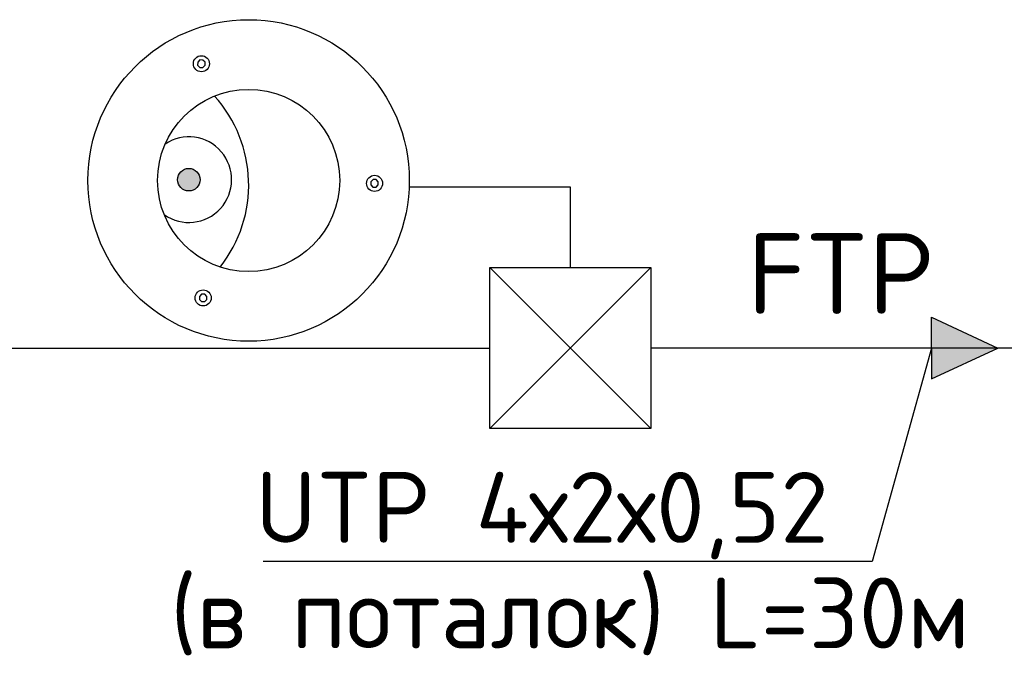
# Model space of a CAD drawing. Header units: millimetres. Extents: x -228268 to 1513407, y -439898 to -137408.
# Tile 90 of 125: x 297148 to 299280, y -285205 to -283803. Entities that reach past the tile are written whole.
import ezdxf
from ezdxf.enums import TextEntityAlignment as Align

# ---------------------------------------------------------------- set-up
doc = ezdxf.new("R2010")
doc.units = ezdxf.units.MM
doc.linetypes.add('невидимая', pattern=[0.375, 0.25, -0.125])
doc.layers.add('невидим', color=6, linetype='невидимая')
doc.layers.add('ТХ', color=1, linetype='Continuous', lineweight=30)
doc.layers.add('Эле-во', color=1, linetype='Continuous', lineweight=30)
doc.styles.add('GOST', font='isocpeur.ttf')

# ---------------------------------------------------------------- blocks, each defined once
blk = doc.blocks.new('A$C01454978')
for p, q in [((-125, 125), (125, 125)), ((-125, -125), (-125, 125)), ((-125, 125), (125, -125)), ((125, 125), (-125, -125)), ((125, 125), (125, -125)), ((125, -125), (-125, -125))]:
    blk.add_line(p, q)

msp = doc.modelspace()

# ---------------------------------------------------------------- hatches: boundary and pattern name
at = {"ltscale": 10000}
h = msp.add_hatch(color=8, dxfattribs=at)
h.dxf.hatch_style = 1
h.paths.add_polyline_path([(297491.9105750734, -284158.8274779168, 1), (297537.1332673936, -284140.5172173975, 1)])
at = {"layer": 'невидим', "linetype": 'ByBlock', "lineweight": 30, "true_color": 0x000000}
h = msp.add_hatch(color=18, dxfattribs=at)
h.dxf.hatch_style = 1
h.paths.add_polyline_path([(299122.5265945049, -284447.1329657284), (299122.5265945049, -284514.0690041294), (299122.5265945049, -284581.0050425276), (299266.0713920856, -284514.0690041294)])

# ---------------------------------------------------------------- linework, layer by layer
at = {"ltscale": 10000}
for p, q in [((297533.6896459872, -283895.270316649), (297533.6187934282, -283901.9755093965)), ((297538.421647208, -283890.6372741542), (297533.6896459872, -283895.270316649)), ((297545.1187942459, -283890.7046742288), (297538.421647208, -283890.6372741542)), ((297549.7598824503, -283895.4401279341), (297545.1187942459, -283890.7046742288)), ((297549.7239789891, -283902.0628200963), (297549.7598824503, -283895.4401279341)), ((297533.6187934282, -283901.9755093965), (297538.2506124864, -283906.7069847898)), ((297538.2506124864, -283906.7069847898), (297544.9570286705, -283906.7783631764)), ((297544.9570286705, -283906.7783631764), (297549.7239789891, -283902.0628200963)), ((297913.3846916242, -284149.5623154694), (297908.6526904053, -284154.1953579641)), ((297920.081838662, -284149.6297155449), (297913.3846916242, -284149.5623154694)), ((297924.7229268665, -284154.3651692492), (297920.081838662, -284149.6297155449)), ((297908.6526904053, -284154.1953579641), (297908.5818378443, -284160.9005507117)), ((297908.5818378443, -284160.9005507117), (297913.2136569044, -284165.632026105)), ((297913.2136569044, -284165.632026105), (297919.9200730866, -284165.7034044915)), ((297919.9200730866, -284165.7034044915), (297924.6870234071, -284160.9878614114)), ((297924.6870234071, -284160.9878614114), (297924.7229268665, -284154.3651692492)), ((297537.5316559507, -284402.170375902), (297537.4608033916, -284408.8755686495)), ((297542.2636571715, -284397.5373334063), (297537.5316559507, -284402.170375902)), ((297548.9608042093, -284397.6047334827), (297542.2636571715, -284397.5373334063)), ((297553.6018924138, -284402.3401871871), (297548.9608042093, -284397.6047334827)), ((297553.5659889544, -284408.9628793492), (297553.6018924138, -284402.3401871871)), ((297537.4608033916, -284408.8755686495), (297542.0926224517, -284413.6070440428)), ((297542.0926224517, -284413.6070440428), (297548.7990386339, -284413.6784224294)), ((297548.7990386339, -284413.6784224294), (297553.5659889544, -284408.9628793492))]:
    msp.add_line(p, q, dxfattribs=at)
msp.add_lwpolyline([(299122.5265945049, -284514.0690041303), (298993.7800018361, -284975.8755951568), (297675.3013121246, -284975.8755951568)])
for centre, radius in [((297541.6893379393, -283898.7078186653), 17.413958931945), ((297643.9845305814, -284151.3565462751), 197.2076174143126), ((297514.5219212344, -284149.6723476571), 24.39445398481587), ((297916.6523823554, -284157.6328599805), 17.413958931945), ((297545.5313479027, -284405.6078779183), 17.413958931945)]:
    msp.add_circle(centre, radius, dxfattribs=at)
for centre, radius, start, end in [((297357.5594883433, -284160.9478592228), 286.5855860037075, 321.6685570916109, 42.16725619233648), ((297514.5219212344, -284149.6723476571), 92.59530388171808, 234.8338942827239, 123.6754509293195)]:
    msp.add_arc(centre, radius, start, end, dxfattribs=at)
at = {"layer": 'ТХ', "color": 7, "ltscale": 10000}
msp.add_circle((297643.9845305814, -284151.3565462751), 347.9370826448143, dxfattribs=at)
at = {"layer": 'Эле-во', "ltscale": 10000}
for p, q in [((297991.8971444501, -284165.4438041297), (298340.5223444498, -284165.4438041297)), ((298340.5223444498, -284165.4438041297), (298340.5223444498, -284339.7564041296))]:
    msp.add_line(p, q, dxfattribs=at)
at = {"layer": 'Эле-во'}
msp.add_line((298514.8349444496, -284513.8849015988), (303914.7811726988, -284513.8849016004), dxfattribs=at)
at = {"layer": 'Эле-во', "ltscale": 10000}
for points in [[(299122.5265945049, -284514.0690041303), (299122.5265945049, -284447.1329657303), (299266.0713920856, -284514.0690041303)], [(299122.5265945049, -284514.0690041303), (299122.5265945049, -284581.0050425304)], [(299122.5265945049, -284581.0050425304), (299266.0713920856, -284514.0690041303)]]:
    msp.add_lwpolyline(points, dxfattribs=at)
at = {"layer": 'Эле-во'}
msp.add_lwpolyline([(296184.4185240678, -284514.0690041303), (298166.2097444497, -284514.0690041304)], dxfattribs=at)

# ---------------------------------------------------------------- block references
at = {"xscale": 1.3945008, "yscale": 1.3945008, "zscale": 1.3945008}
msp.add_blockref('A$C01454978', (298340.5223444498, -284514.0690041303), dxfattribs=at)

# ---------------------------------------------------------------- texts
at = {"ltscale": 10, "style": 'GOST'}
msp.add_text('FTP', height=174.3126, dxfattribs=at).set_placement((298926.9102086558, -284352.9954790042), align=Align.MIDDLE_CENTER)
at = {"style": 'GOST'}
for s, p in [('UTP 4х2х0,52', (298279.3324319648, -284858.9965703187)), ('(в поталок) L=30м', (298339.887759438, -285087.4021143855))]:
    msp.add_text(s, height=153.3114755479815, dxfattribs=at).set_placement(p, align=Align.MIDDLE_CENTER)

doc.saveas('drawing.dxf')
